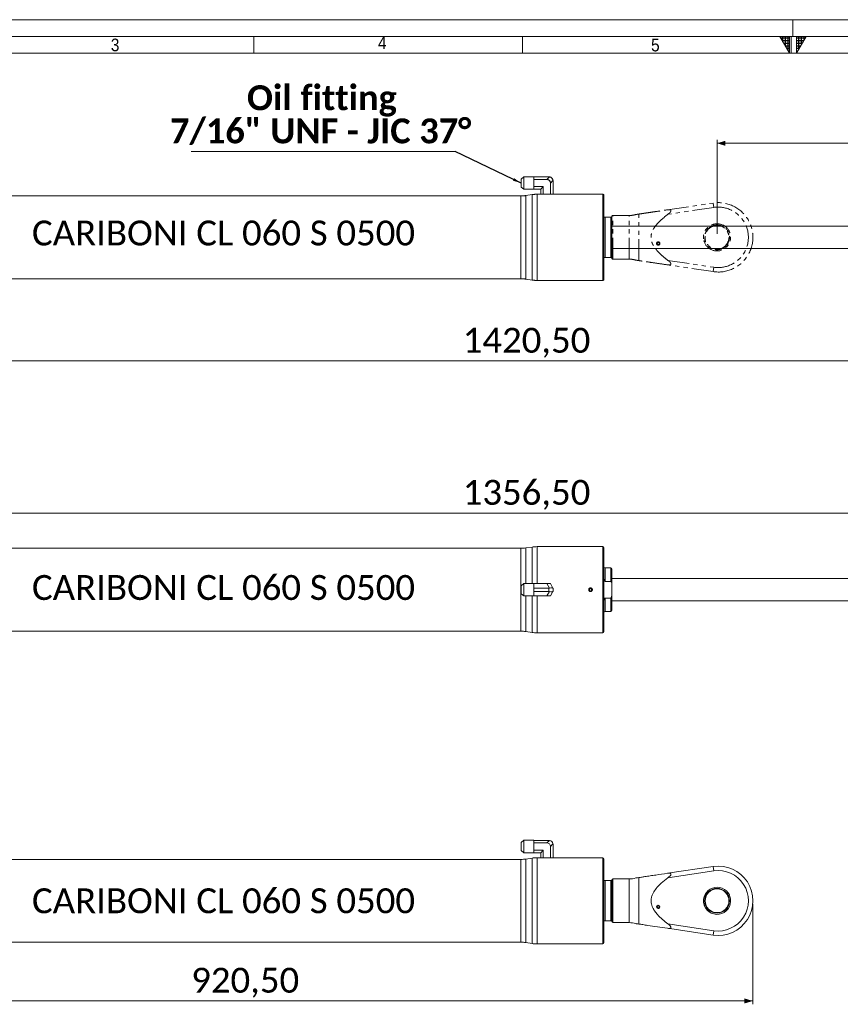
# Model space of a CAD drawing. Header units: millimetres. Extents: x 30 to 2493, y 30 to 1752.
# Tile 4 of 7: x 571 to 1304, y 872 to 1752. Entities that reach past the tile are written whole.
import ezdxf

# ---------------------------------------------------------------- set-up
doc = ezdxf.new("R2010")
doc.units = ezdxf.units.MM
doc.header["$LTSCALE"] = 3
for name, pattern in [('SLD-Centro', [19.05, 15.24, -1.27, 1.27, -1.27]), ('SLD-Combinazione-di-due-tratteggi', [12.7, 6.35, -1.27, 1.27, -1.27, 1.27, -1.27]), ('SLD-Solido', [0])]:
    doc.linetypes.add(name, pattern=pattern)
doc.styles.add('SLDTEXTSTYLE0', font='GOTHIC.TTF', dxfattribs={"width": 0.913})
doc.styles.add('SLDTEXTSTYLE3', font='CALIBRI.TTF')
doc.styles.add('SLDTEXTSTYLE4', font='CALIBRIB.TTF')
doc.styles.add('SLDTEXTSTYLE5', font='CALIBRIZ.TTF')
doc.styles.get("Standard").update_dxf_attribs({"font": 'CALIBRIB.TTF'})
doc.dimstyles.new('SLDDIMSTYLE0', dxfattribs={"dimtxt": 22.225, "dimasz": 7.5, "dimexe": 0, "dimexo": 0.0625, "dimgap": 5.55625, "dimtad": 1, "dimrnd": 1e-09, "dimzin": 12, "dimdsep": 46, "dimtxsty": 'SLDTEXTSTYLE4', "dimsah": 1, "dimcen": 0.09, "dimadec": 0, "dimazin": 3, "dimtfac": 1, "dimtofl": 0, "dimtmove": 0, "dimatfit": 3, "dimfxl": 0, "dimfrac": 2, "dimtolj": 1, "dimtzin": 12, "dimarcsym": 0})
doc.dimstyles.new('SLDDIMSTYLE1', dxfattribs={"dimtxt": 0.18, "dimasz": 7.5, "dimexe": 0, "dimexo": 0.0625, "dimgap": 0, "dimtad": 0, "dimtih": 1, "dimtoh": 1, "dimdec": 0, "dimrnd": 1e-09, "dimzin": 0, "dimdsep": 46, "dimtxsty": 'Standard', "dimsah": 1, "dimcen": 0.09, "dimadec": 0, "dimazin": 0, "dimtfac": 7.5, "dimtdec": 0, "dimtofl": 0, "dimtmove": 0, "dimatfit": 3, "dimfxl": 0, "dimfrac": 2, "dimtolj": 1, "dimtzin": 0, "dimarcsym": 0})

# ---------------------------------------------------------------- blocks, each defined once
blk = doc.blocks.new('_D')
at = {"color": 7, "linetype": 'SLD-Solido', "lineweight": 0}
for p, q in [((1193.67, 1560.52), (1193.67, 1644.57)), ((1193.67, 1641.57), (1693.67, 1641.57)), ((1693.67, 1560.52), (1693.67, 1644.57))]:
    blk.add_line(p, q, dxfattribs=at)
for points in [[(1193.67, 1641.57), (1201.17, 1639.32), (1201.17, 1643.82)], [(1693.67, 1641.57), (1686.17, 1643.82), (1686.17, 1639.32)]]:
    blk.add_solid(points, dxfattribs=at)
at = {"color": 7, "linetype": 'SLD-Solido', "lineweight": 0, "insert": (1421.14, 1671.21), "char_height": 22.225, "attachment_point": 1, "style": 'SLDTEXTSTYLE3'}
blk.add_mtext('500', dxfattribs=at)
blk = doc.blocks.new('_D_1')
at = {"color": 7, "linetype": 'SLD-Solido', "lineweight": 0}
for p, q in [((305.17, 1554.52), (305.17, 1444.02)), ((1725.67, 1554.52), (1725.67, 1444.02)), ((305.17, 1447.02), (1725.67, 1447.02))]:
    blk.add_line(p, q, dxfattribs=at)
for points in [[(305.17, 1447.02), (312.67, 1444.77), (312.67, 1449.27)], [(1725.67, 1447.02), (1718.17, 1449.27), (1718.17, 1444.77)]]:
    blk.add_solid(points, dxfattribs=at)
at = {"color": 7, "linetype": 'SLD-Solido', "lineweight": 0, "insert": (966.53, 1476.65), "char_height": 22.225, "attachment_point": 1, "style": 'SLDTEXTSTYLE3'}
blk.add_mtext('1420,50', dxfattribs=at)
blk = doc.blocks.new('SW_NOTE_3')
at = {"color": 0, "linetype": 'SLD-Solido', "lineweight": 0}
blk.add_line((-236.03, 0), (0, 0), dxfattribs=at)
at = {"color": 0, "linetype": 'Continuous', "lineweight": 0, "char_height": 22.225, "attachment_point": 2, "style": 'SLDTEXTSTYLE4'}
for s, insert in [('Oil fitting', (-119.14, 59.27)), ('7/16" UNF - JIC 37°', (-120.28, 29.63))]:
    blk.add_mtext(s, dxfattribs=dict(at, insert=insert))
blk = doc.blocks.new('_D_3')
at = {"color": 7, "linetype": 'SLD-Solido', "lineweight": 0}
for p, q in [((337.17, 1277.08), (337.17, 1314.11)), ((337.17, 1311.11), (1693.67, 1311.11)), ((1693.67, 1277.08), (1693.67, 1314.11))]:
    blk.add_line(p, q, dxfattribs=at)
for points in [[(337.17, 1311.11), (344.67, 1308.86), (344.67, 1313.36)], [(1693.67, 1311.11), (1686.17, 1313.36), (1686.17, 1308.86)]]:
    blk.add_solid(points, dxfattribs=at)
at = {"color": 7, "linetype": 'SLD-Solido', "lineweight": 0, "insert": (966.53, 1340.75), "char_height": 22.225, "attachment_point": 1, "style": 'SLDTEXTSTYLE3'}
blk.add_mtext('1356,50', dxfattribs=at)
blk = doc.blocks.new('_D_5')
at = {"color": 7, "linetype": 'SLD-Solido', "lineweight": 0}
for p, q in [((305.17, 961.65), (305.17, 872.15)), ((1225.67, 961.65), (1225.67, 872.15)), ((1225.67, 875.15), (305.17, 875.15))]:
    blk.add_line(p, q, dxfattribs=at)
for points in [[(305.17, 875.15), (312.67, 872.9), (312.67, 877.4)], [(1225.67, 875.15), (1218.17, 877.4), (1218.17, 872.9)]]:
    blk.add_solid(points, dxfattribs=at)
at = {"color": 7, "linetype": 'SLD-Solido', "lineweight": 0, "insert": (724.04, 904.78), "char_height": 22.225, "attachment_point": 1, "style": 'SLDTEXTSTYLE3'}
blk.add_mtext('920,50', dxfattribs=at)

msp = doc.modelspace()

# ---------------------------------------------------------------- hatches: boundary and pattern name
at = {"linetype": 'Continuous'}
h = msp.add_hatch(dxfattribs=at)
h.set_pattern_fill('NET', color=8, scale=0.75, style=0)
h.paths.add_polyline_path([(1258.5, 1737), (1258.5, 1722), (1249.84, 1737)], flags=0)
h = msp.add_hatch(dxfattribs=at)
h.set_pattern_fill('NET', color=8, scale=0.75, style=0)
h.paths.add_polyline_path([(1264.5, 1737), (1264.5, 1722), (1273.16, 1737)], flags=0)

# ---------------------------------------------------------------- linework, layer by layer
at = {"color": 7, "linetype": 'SLD-Solido', "lineweight": 0}
for p, q in [((2493, 1752), (30, 1752)), ((2478, 1737), (45, 1737)), ((780, 1722), (780, 1737)), ((1020, 1722), (1020, 1737)), ((1249.84, 1737), (1258.5, 1737)), ((1258.5, 1722), (1249.84, 1737)), ((1258.5, 1737), (1258.5, 1722)), ((1260, 1722), (1260, 1737)), ((1264.5, 1737), (1273.16, 1737)), ((1264.5, 1722), (1273.16, 1737)), ((1264.5, 1737), (1264.5, 1722))]:
    msp.add_line(p, q, dxfattribs=at)
at = {"color": 7, "linetype": 'SLD-Centro', "lineweight": 0}
msp.add_line((1261.5, 1752), (1261.5, 1737), dxfattribs=at)
at = {"color": 7, "linetype": 'SLD-Solido', "lineweight": 15}
for p, q in [((2463, 1722), (60, 1722)), ((1021.252, 1611.572), (1018.671, 1609.627)), ((1030.171, 1611.572), (1021.252, 1611.572)), ((1021.252, 1611.572), (1021.252, 1600.46)), ((1030.171, 1611.572), (1030.171, 1611.516)), ((1030.171, 1611.173), (1030.171, 1611.516)), ((1043.504, 1611.516), (1030.171, 1611.516)), ((1030.171, 1611.173), (1030.171, 1610.385)), ((1030.171, 1609.191), (1030.171, 1610.385)), ((1041.671, 1609.191), (1043.966, 1611.487)), ((1018.671, 1602.404), (1018.671, 1609.627)), ((1018.671, 1602.404), (1021.252, 1600.46)), ((1041.671, 1609.191), (1030.171, 1609.191)), ((1030.171, 1609.191), (1030.171, 1606.804)), ((1030.171, 1606.804), (1030.171, 1605.227)), ((1030.171, 1605.227), (1030.171, 1602.84)), ((1038.495, 1602.84), (1030.171, 1602.84)), ((1030.171, 1601.647), (1030.171, 1602.84)), ((1030.171, 1601.647), (1030.171, 1600.858)), ((1036.171, 1600.516), (1038.495, 1602.84)), ((1038.495, 1602.84), (1038.495, 1596.016)), ((1047.142, 1608.311), (1044.846, 1606.016)), ((1044.846, 1606.016), (1044.846, 1596.016)), ((1047.171, 1607.849), (1047.171, 1596.016)), ((1018.433, 1594.516), (447.408, 1594.516)), ((1021.252, 1600.46), (1030.171, 1600.46)), ((1028.458, 1595.684), (1022.884, 1594.848)), ((1030.171, 1600.516), (1030.171, 1600.858)), ((1030.171, 1600.516), (1030.171, 1600.46)), ((1036.171, 1600.516), (1030.171, 1600.516)), ((1036.171, 1596.016), (1032.908, 1596.016)), ((1036.171, 1600.516), (1036.171, 1596.016)), ((1038.495, 1596.016), (1036.171, 1596.016)), ((1038.495, 1596.016), (1044.846, 1596.016)), ((1047.171, 1596.016), (1044.846, 1596.016)), ((1079.021, 1596.016), (1047.171, 1596.016)), ((1091.671, 1596.016), (1082.301, 1596.016)), ((1092.671, 1595.016), (1092.671, 1520.016)), ((1093.671, 1575.516), (1093.671, 1539.516)), ((1093.671, 1575.516), (1098.671, 1575.516)), ((1098.671, 1575.516), (1098.671, 1539.516)), ((1099.671, 1575.516), (1099.671, 1539.516)), ((1599.671, 1567.516), (1099.671, 1567.516)), ((1099.671, 1547.516), (1599.671, 1547.516)), ((1098.671, 1539.516), (1093.671, 1539.516)), ((447.408, 1520.516), (1018.433, 1520.516)), ((1022.884, 1520.184), (1028.458, 1519.348)), ((1032.908, 1519.016), (1091.671, 1519.016)), ((1018.433, 1279.614), (447.408, 1279.614)), ((1028.458, 1280.782), (1022.884, 1279.946)), ((1091.671, 1281.114), (1032.908, 1281.114)), ((1092.671, 1280.114), (1092.671, 1242.614)), ((1098.671, 1262.114), (1093.671, 1262.114)), ((1099.671, 1261.114), (1099.671, 1246.886)), ((1098.671, 1250.114), (1093.671, 1250.114)), ((1599.671, 1252.614), (1099.671, 1252.614)), ((1021.252, 1248.17), (1018.671, 1246.225)), ((1018.671, 1239.002), (1018.671, 1246.225)), ((1030.171, 1248.17), (1021.252, 1248.17)), ((1021.252, 1248.17), (1021.252, 1237.057)), ((1030.171, 1248.17), (1030.171, 1248.114)), ((1030.171, 1248.114), (1030.171, 1246.047)), ((1041.671, 1248.114), (1030.171, 1248.114)), ((1030.171, 1246.047), (1030.171, 1244.681)), ((1030.171, 1244.681), (1030.171, 1244.087)), ((1043.504, 1244.087), (1030.171, 1244.087)), ((1030.171, 1244.087), (1030.171, 1243.402)), ((1030.171, 1243.402), (1030.171, 1241.825)), ((1030.171, 1241.825), (1030.171, 1241.14)), ((1043.504, 1241.14), (1030.171, 1241.14)), ((1030.171, 1240.547), (1030.171, 1241.14)), ((1043.966, 1244.138), (1041.671, 1248.114)), ((1041.671, 1248.114), (1044.846, 1248.114)), ((1041.671, 1237.114), (1043.966, 1241.089)), ((1043.504, 1241.14), (1043.504, 1244.087)), ((1044.846, 1248.114), (1047.142, 1244.138)), ((1047.142, 1241.089), (1044.846, 1237.114)), ((1047.142, 1244.138), (1047.171, 1244.087)), ((1047.171, 1241.14), (1047.142, 1241.089)), ((1047.171, 1244.087), (1047.171, 1241.14)), ((1080.671, 1243.768), (1079.671, 1243.191)), ((1079.671, 1243.191), (1079.671, 1242.036)), ((1079.671, 1242.036), (1080.671, 1241.459)), ((1081.671, 1243.191), (1080.671, 1243.768)), ((1080.671, 1241.459), (1081.671, 1242.036)), ((1081.671, 1242.036), (1081.671, 1243.191)), ((1092.671, 1242.614), (1092.671, 1211.114)), ((1099.671, 1238.342), (1099.671, 1246.886)), ((1018.671, 1239.002), (1021.252, 1237.057)), ((1021.252, 1237.057), (1030.171, 1237.057)), ((1030.171, 1240.547), (1030.171, 1239.181)), ((1030.171, 1237.114), (1030.171, 1239.181)), ((1030.171, 1237.114), (1030.171, 1237.057)), ((1041.671, 1237.114), (1030.171, 1237.114)), ((1044.846, 1237.114), (1041.671, 1237.114)), ((1093.671, 1235.114), (1098.671, 1235.114)), ((1099.671, 1238.342), (1099.671, 1224.114)), ((1099.671, 1232.614), (1599.671, 1232.614)), ((1093.671, 1223.114), (1098.671, 1223.114)), ((447.408, 1205.614), (1018.433, 1205.614)), ((1092.671, 1211.114), (1092.671, 1205.114)), ((1022.884, 1205.282), (1028.458, 1204.446)), ((1032.908, 1204.114), (1091.671, 1204.114)), ((1021.252, 1018.705), (1018.671, 1016.76)), ((1018.671, 1009.537), (1018.671, 1016.76)), ((1030.171, 1018.705), (1021.252, 1018.705)), ((1021.252, 1018.705), (1021.252, 1007.592)), ((1030.171, 1018.705), (1030.171, 1018.648)), ((1030.171, 1018.306), (1030.171, 1018.648)), ((1043.504, 1018.648), (1030.171, 1018.648)), ((1030.171, 1018.306), (1030.171, 1017.517)), ((1030.171, 1016.324), (1030.171, 1017.517)), ((1041.671, 1016.324), (1030.171, 1016.324)), ((1030.171, 1016.324), (1030.171, 1013.937)), ((1030.171, 1013.937), (1030.171, 1012.36)), ((1030.171, 1012.36), (1030.171, 1009.973)), ((1041.671, 1016.324), (1043.966, 1018.619)), ((1047.142, 1015.444), (1044.846, 1013.148)), ((1044.846, 1013.148), (1044.846, 1003.148)), ((1047.171, 1014.982), (1047.171, 1003.148)), ((1018.671, 1009.537), (1021.252, 1007.592)), ((1021.252, 1007.592), (1030.171, 1007.592)), ((1038.495, 1009.973), (1030.171, 1009.973)), ((1030.171, 1008.779), (1030.171, 1009.973)), ((1030.171, 1008.779), (1030.171, 1007.991)), ((1030.171, 1007.648), (1030.171, 1007.991)), ((1030.171, 1007.648), (1030.171, 1007.592)), ((1036.171, 1007.648), (1030.171, 1007.648)), ((1036.171, 1003.148), (1032.908, 1003.148)), ((1036.171, 1007.648), (1038.495, 1009.973)), ((1036.171, 1007.648), (1036.171, 1003.148)), ((1038.495, 1003.148), (1036.171, 1003.148)), ((1038.495, 1009.973), (1038.495, 1003.148)), ((1038.495, 1003.148), (1044.846, 1003.148)), ((1047.171, 1003.148), (1044.846, 1003.148)), ((1079.021, 1003.148), (1047.171, 1003.148)), ((1091.671, 1003.148), (1082.301, 1003.148)), ((1018.433, 1001.648), (447.408, 1001.648)), ((1028.458, 1002.816), (1022.884, 1001.98)), ((1092.671, 1002.148), (1092.671, 927.148)), ((1149.316, 989.229), (1190.1, 995.309)), ((1190.1, 995.309), (1190.689, 991.353)), ((1190.689, 991.353), (1149.856, 985.265)), ((1093.671, 982.648), (1093.671, 946.648)), ((1093.671, 982.648), (1098.671, 982.648)), ((1098.671, 982.648), (1098.671, 946.648)), ((1099.671, 946.148), (1099.671, 983.148)), ((1099.671, 982.648), (1099.671, 946.648)), ((1115.237, 984.148), (1100.671, 984.148)), ((1115.237, 945.148), (1115.237, 984.148)), ((1123.689, 943.888), (1123.689, 985.408)), ((1203.661, 969.487), (1204.652, 969.848)), ((1205.088, 968.804), (1204.101, 968.445)), ((1139.933, 959.586), (1139.757, 959.648)), ((1140.322, 959.448), (1139.933, 959.586)), ((1181.917, 961.573), (1182.908, 961.933)), ((1183.24, 960.852), (1182.254, 960.493)), ((1139.757, 958.648), (1139.933, 958.711)), ((1140.322, 958.848), (1139.933, 958.711)), ((1098.671, 946.648), (1093.671, 946.648)), ((1100.671, 945.148), (1115.237, 945.148)), ((1149.856, 944.031), (1190.689, 937.943)), ((1190.1, 933.987), (1149.316, 940.068)), ((1190.1, 933.987), (1190.689, 937.943)), ((447.408, 927.648), (1018.433, 927.648)), ((1022.884, 927.316), (1028.458, 926.48)), ((1032.908, 926.148), (1091.671, 926.148))]:
    msp.add_line(p, q, dxfattribs=at)
at = {"color": 7, "linetype": 'SLD-Combinazione-di-due-tratteggi', "lineweight": 0}
for p, q in [((1021.252, 1611.572), (1018.671, 1609.627)), ((1030.171, 1611.572), (1021.252, 1611.572)), ((1021.252, 1611.572), (1021.252, 1600.46)), ((1030.171, 1611.572), (1030.171, 1611.516)), ((1030.171, 1611.173), (1030.171, 1611.516)), ((1043.504, 1611.516), (1030.171, 1611.516)), ((1030.171, 1611.173), (1030.171, 1610.385)), ((1030.171, 1609.191), (1030.171, 1610.385)), ((1041.671, 1609.191), (1043.966, 1611.487)), ((1018.671, 1602.404), (1018.671, 1609.627)), ((1018.671, 1602.404), (1021.252, 1600.46)), ((1041.671, 1609.191), (1030.171, 1609.191)), ((1030.171, 1609.191), (1030.171, 1606.804)), ((1030.171, 1606.804), (1030.171, 1605.227)), ((1030.171, 1605.227), (1030.171, 1602.84)), ((1038.495, 1602.84), (1030.171, 1602.84)), ((1030.171, 1601.647), (1030.171, 1602.84)), ((1030.171, 1601.647), (1030.171, 1600.858)), ((1036.171, 1600.516), (1038.495, 1602.84)), ((1038.495, 1602.84), (1038.495, 1596.016)), ((1047.142, 1608.311), (1044.846, 1606.016)), ((1044.846, 1606.016), (1044.846, 1596.016)), ((1047.171, 1607.849), (1047.171, 1596.016)), ((1018.433, 1594.516), (447.408, 1594.516)), ((1021.252, 1600.46), (1030.171, 1600.46)), ((1028.458, 1595.684), (1022.884, 1594.848)), ((1030.171, 1600.516), (1030.171, 1600.858)), ((1030.171, 1600.516), (1030.171, 1600.46)), ((1036.171, 1600.516), (1030.171, 1600.516)), ((1036.171, 1596.016), (1032.908, 1596.016)), ((1036.171, 1600.516), (1036.171, 1596.016)), ((1038.495, 1596.016), (1036.171, 1596.016)), ((1038.495, 1596.016), (1044.846, 1596.016)), ((1047.171, 1596.016), (1044.846, 1596.016)), ((1079.021, 1596.016), (1047.171, 1596.016)), ((1091.671, 1596.016), (1082.301, 1596.016)), ((1092.671, 1595.016), (1092.671, 1520.016)), ((1149.316, 1582.097), (1190.1, 1588.177)), ((1190.689, 1584.221), (1149.856, 1578.133)), ((1190.1, 1588.177), (1190.689, 1584.221)), ((1093.671, 1575.516), (1093.671, 1539.516)), ((1093.671, 1575.516), (1098.671, 1575.516)), ((1098.671, 1575.516), (1098.671, 1539.516)), ((1099.671, 1539.016), (1099.671, 1576.016)), ((1099.671, 1575.516), (1099.671, 1539.516)), ((1115.237, 1577.016), (1100.671, 1577.016)), ((1115.237, 1538.016), (1115.237, 1577.016)), ((1123.689, 1536.756), (1123.689, 1578.276)), ((1203.661, 1562.354), (1204.652, 1562.715)), ((1205.088, 1561.671), (1204.101, 1561.312)), ((1139.933, 1552.453), (1139.757, 1552.516)), ((1139.757, 1551.516), (1139.933, 1551.578)), ((1140.322, 1552.316), (1139.933, 1552.453)), ((1140.322, 1551.716), (1139.933, 1551.578)), ((1181.917, 1554.44), (1182.908, 1554.801)), ((1183.24, 1553.719), (1182.254, 1553.36)), ((1098.671, 1539.516), (1093.671, 1539.516)), ((1100.671, 1538.016), (1115.237, 1538.016)), ((1190.1, 1526.855), (1149.316, 1532.935)), ((1149.856, 1536.899), (1190.689, 1530.811)), ((1190.1, 1526.855), (1190.689, 1530.811)), ((447.408, 1520.516), (1018.433, 1520.516)), ((1022.884, 1520.184), (1028.458, 1519.348)), ((1032.908, 1519.016), (1091.671, 1519.016))]:
    msp.add_line(p, q, dxfattribs=at)
at = {"color": 8, "linetype": 'SLD-Solido', "lineweight": 15}
for p, q in [((1018.433, 1520.516), (1018.433, 1594.516)), ((1022.884, 1594.848), (1022.884, 1520.184)), ((1028.458, 1519.348), (1028.458, 1595.684)), ((1032.908, 1596.016), (1032.908, 1519.016)), ((1091.671, 1596.016), (1091.671, 1519.016)), ((1018.433, 1242.614), (1018.433, 1279.614)), ((1022.884, 1279.946), (1022.884, 1248.17)), ((1028.458, 1248.17), (1028.458, 1280.782)), ((1032.908, 1281.114), (1032.908, 1248.114)), ((1091.671, 1281.114), (1091.671, 1242.614)), ((1093.671, 1262.114), (1093.671, 1250.114)), ((1098.671, 1262.114), (1098.671, 1250.114)), ((1018.433, 1205.614), (1018.433, 1242.614)), ((1091.671, 1242.614), (1091.671, 1204.114)), ((1022.884, 1237.057), (1022.884, 1205.282)), ((1028.458, 1204.446), (1028.458, 1237.057)), ((1032.908, 1237.114), (1032.908, 1204.114)), ((1093.671, 1235.114), (1093.671, 1223.114)), ((1098.671, 1235.114), (1098.671, 1223.114)), ((1032.908, 1003.148), (1032.908, 926.148)), ((1091.671, 1003.148), (1091.671, 926.148)), ((1018.433, 927.648), (1018.433, 1001.648)), ((1022.884, 1001.98), (1022.884, 927.316)), ((1028.458, 926.48), (1028.458, 1002.816)), ((1100.671, 945.148), (1100.671, 984.148))]:
    msp.add_line(p, q, dxfattribs=at)
at = {"color": 8, "linetype": 'SLD-Combinazione-di-due-tratteggi', "lineweight": 0}
for p, q in [((1018.433, 1520.516), (1018.433, 1594.516)), ((1022.884, 1594.848), (1022.884, 1520.184)), ((1028.458, 1519.348), (1028.458, 1595.684)), ((1032.908, 1596.016), (1032.908, 1519.016)), ((1091.671, 1596.016), (1091.671, 1519.016)), ((1100.671, 1538.016), (1100.671, 1577.016))]:
    msp.add_line(p, q, dxfattribs=at)
at = {"color": 7, "linetype": 'SLD-Combinazione-di-due-tratteggi', "lineweight": 0}
for centre, radius in [((1193.671, 1557.516), 11.1), ((1193.671, 1557.516), 10.6), ((1141.171, 1552.016), 1.5)]:
    msp.add_circle(centre, radius, dxfattribs=at)
at = {"color": 7, "linetype": 'SLD-Solido', "lineweight": 15}
for centre, radius in [((1080.671, 1242.614), 1.307), ((1193.671, 964.648), 11.1), ((1193.671, 964.648), 10.6), ((1141.171, 959.148), 1.5)]:
    msp.add_circle(centre, radius, dxfattribs=at)
for centre, radius, start, end in [((1043.504, 1607.849), 3.667, 82.761244, 90), ((1043.504, 1607.849), 3.667, 7.238756, 82.761244), ((1043.504, 1607.849), 3.667, 0, 7.238756), ((1018.433, 1624.516), 30, 270, 278.530766), ((1032.908, 1566.016), 30, 90, 98.530766), ((1080.671, 1634.495), 38.514, 267.544697, 272.425328), ((1091.671, 1595.016), 1, 0, 90), ((1018.433, 1490.516), 30, 81.469234, 90), ((1032.908, 1549.016), 30, 261.469234, 270), ((1091.671, 1520.016), 1, 270, 0), ((1018.433, 1309.614), 30, 270, 278.530766), ((1032.908, 1251.114), 30, 90, 98.530766), ((1091.671, 1280.114), 1, 0, 90), ((1093.671, 1263.114), 1, 180, 270), ((1098.671, 1261.114), 1, 0, 90), ((1093.671, 1222.114), 1, 90, 180), ((1098.671, 1224.114), 1, 270, 0), ((1018.433, 1175.614), 30, 81.469234, 90), ((1032.908, 1234.114), 30, 261.469234, 270), ((1091.671, 1205.114), 1, 270, 0), ((1043.504, 1014.982), 3.667, 82.761244, 90), ((1043.504, 1014.982), 3.667, 7.238756, 82.761244), ((1043.504, 1014.982), 3.667, 0, 7.238756), ((1032.908, 973.148), 30, 90, 98.530766), ((1080.671, 1041.627), 38.514, 267.544697, 272.425328), ((1091.671, 1002.148), 1, 0, 90), ((1018.433, 1031.648), 30, 270, 278.530766), ((1194.671, 964.648), 31, 261.520354, 98.479646), ((1194.671, 964.648), 27, 261.520354, 98.479646), ((1100.671, 983.148), 1, 90, 180), ((1115.237, 1004.148), 20, 270, 287.133986), ((1193.671, 964.648), 12.15, 25.336455, 194.663545), ((1193.671, 964.648), 12.15, 200, 20), ((1193.671, 964.648), 12.15, 20, 25.336455), ((1141.171, 959.148), 1.312, 199.471221, 160.528779), ((1141.171, 959.148), 0.9, 199.471221, 160.528779), ((1193.671, 964.648), 12.15, 194.663545, 200), ((1100.671, 946.148), 1, 180, 270), ((1115.237, 925.148), 20, 72.86306, 90), ((1018.433, 897.648), 30, 81.469234, 90), ((1032.908, 956.148), 30, 261.469234, 270), ((1091.671, 927.148), 1, 270, 0)]:
    msp.add_arc(centre, radius, start, end, dxfattribs=at)
at = {"color": 7, "linetype": 'SLD-Combinazione-di-due-tratteggi', "lineweight": 0}
for centre, radius, start, end in [((1043.504, 1607.849), 3.667, 82.761244, 90), ((1043.504, 1607.849), 3.667, 7.238756, 82.761244), ((1043.504, 1607.849), 3.667, 0, 7.238756), ((1018.433, 1624.516), 30, 270, 278.530766), ((1032.908, 1566.016), 30, 90, 98.530766), ((1080.671, 1634.495), 38.514, 267.544697, 272.425328), ((1091.671, 1595.016), 1, 0, 90), ((1194.671, 1557.516), 31, 261.520354, 98.479646), ((1194.671, 1557.516), 27, 261.520354, 98.479646), ((1100.671, 1576.016), 1, 90, 180), ((1115.237, 1597.016), 20, 270, 287.133986), ((1193.671, 1557.516), 12.15, 25.336455, 194.663545), ((1193.671, 1557.516), 12.15, 200, 20), ((1193.671, 1557.516), 12.15, 20, 25.336455), ((1141.171, 1552.016), 1.312, 199.471221, 160.528779), ((1141.171, 1552.016), 0.9, 199.471221, 160.528779), ((1193.671, 1557.516), 12.15, 194.663545, 200), ((1100.671, 1539.016), 1, 180, 270), ((1115.237, 1518.016), 20, 72.86306, 90), ((1018.433, 1490.516), 30, 81.469234, 90), ((1032.908, 1549.016), 30, 261.469234, 270), ((1091.671, 1520.016), 1, 270, 0)]:
    msp.add_arc(centre, radius, start, end, dxfattribs=at)
at = {"color": 7, "linetype": 'SLD-Solido', "lineweight": 15}
for centre, major_axis, ratio, start_param, end_param in [((1040.612, 1604.957), (-3.347, -3.347), 0.7745967, 2.4825346, 3.8006507), ((1043.504, 1250.438), (0, 6.351), 0.5773503, 3.1415927, 3.2679328), ((1043.504, 1234.789), (0, 6.351), 0.5773503, 6.1568452, 6.2831853), ((1043.504, 1243.105), (3.659, 0.981), 0.236068, 0.0631701, 1.3812861), ((1043.504, 1242.122), (3.659, -0.981), 0.236068, 4.9018992, 6.2200152), ((1040.612, 1012.09), (-3.347, -3.347), 0.7745967, 2.4825346, 3.8006507)]:
    msp.add_ellipse(centre, major_axis=major_axis, ratio=ratio, start_param=start_param, end_param=end_param, dxfattribs=at)
at = {"color": 7, "linetype": 'SLD-Combinazione-di-due-tratteggi', "lineweight": 0}
msp.add_ellipse((1040.612, 1604.957), major_axis=(-3.347, -3.347), ratio=0.7745967, start_param=2.4825346, end_param=3.8006507, dxfattribs=at)
at = {"color": 7, "linetype": 'SLD-Solido', "lineweight": 15}
for points, knots in [([(1093.671, 1575.516), (1093.663, 1575.516), (1093.612, 1575.516), (1093.499, 1575.516), (1093.316, 1575.516), (1093.06, 1575.516), (1092.756, 1575.516), (1092.704, 1575.516), (1092.671, 1575.516)], [0, 0, 0, 0, 0.0083239, 0.0578691, 0.1272408, 0.2485138, 0.5139551, 1, 1, 1, 1]), ([(1098.671, 1575.516), (1098.691, 1575.516), (1098.754, 1575.516), (1098.879, 1575.516), (1099.062, 1575.516), (1099.346, 1575.516), (1099.634, 1575.516), (1099.656, 1575.516), (1099.671, 1575.516)], [0, 0, 0, 0, 0.0165729, 0.0532317, 0.1086498, 0.2060445, 0.4731131, 1, 1, 1, 1]), ([(1092.671, 1539.516), (1092.702, 1539.516), (1092.752, 1539.516), (1093.046, 1539.516), (1093.305, 1539.516), (1093.497, 1539.516), (1093.608, 1539.516), (1093.666, 1539.516), (1093.671, 1539.516)], [0, 0, 0, 0, 0.4668336, 0.739002, 0.8754458, 0.9348501, 0.9948137, 1, 1, 1, 1]), ([(1099.671, 1539.516), (1099.667, 1539.516), (1099.656, 1539.516), (1099.541, 1539.516), (1099.243, 1539.516), (1099.036, 1539.516), (1098.886, 1539.516), (1098.755, 1539.516), (1098.689, 1539.516), (1098.671, 1539.516)], [0, 0, 0, 0, 0.2278728, 0.6612348, 0.8270356, 0.8859747, 0.9453432, 0.9844426, 1, 1, 1, 1]), ([(1092.671, 1252.424), (1092.68, 1252.215), (1092.704, 1251.657), (1092.89, 1250.939), (1093.174, 1250.418), (1093.387, 1250.21), (1093.532, 1250.127), (1093.632, 1250.117), (1093.671, 1250.114)], [0, 0, 0, 0, 0.2344269, 0.6244466, 0.8194993, 0.887903, 0.9568758, 1, 1, 1, 1]), ([(1099.671, 1246.886), (1099.667, 1247.157), (1099.656, 1247.946), (1099.541, 1248.936), (1099.243, 1249.675), (1099.036, 1249.945), (1098.886, 1250.064), (1098.755, 1250.11), (1098.689, 1250.113), (1098.671, 1250.114)], [0, 0, 0, 0, 0.22787283, 0.66123477, 0.8270356, 0.88597467, 0.94534316, 0.98444257, 1, 1, 1, 1]), ([(1079.021, 1242.614), (1079.039, 1242.799), (1079.076, 1243.17), (1079.36, 1243.664), (1079.778, 1244.039), (1080.301, 1244.254), (1080.865, 1244.284), (1081.406, 1244.126), (1081.865, 1243.797), (1082.19, 1243.335), (1082.343, 1242.792), (1082.308, 1242.229), (1082.088, 1241.709), (1081.709, 1241.291), (1081.213, 1241.022), (1080.655, 1240.932), (1080.1, 1241.032), (1079.608, 1241.31), (1079.239, 1241.735), (1079.047, 1242.195), (1079.028, 1242.497), (1079.021, 1242.614)], [0, 0, 0, 0, 0.0536552, 0.1073091, 0.160994, 0.2146991, 0.2683706, 0.3220071, 0.3756618, 0.4293596, 0.483058, 0.5367137, 0.59035, 0.6440204, 0.6977253, 0.7514112, 0.8050542, 0.8586974, 0.9123835, 0.9660884, 1, 1, 1, 1]), ([(1093.671, 1235.114), (1093.663, 1235.114), (1093.612, 1235.113), (1093.499, 1235.085), (1093.316, 1234.966), (1093.06, 1234.643), (1092.756, 1233.912), (1092.704, 1233.238), (1092.671, 1232.803)], [0, 0, 0, 0, 0.0083239, 0.0578691, 0.1272408, 0.2485138, 0.5139551, 1, 1, 1, 1]), ([(1098.671, 1235.114), (1098.691, 1235.115), (1098.754, 1235.118), (1098.879, 1235.161), (1099.062, 1235.3), (1099.346, 1235.721), (1099.634, 1236.764), (1099.656, 1237.712), (1099.671, 1238.342)], [0, 0, 0, 0, 0.0165729, 0.0532317, 0.1086498, 0.2060445, 0.4731131, 1, 1, 1, 1]), ([(1123.689, 985.408), (1124.505, 985.53), (1126.155, 985.776), (1129.666, 986.3), (1133.927, 986.935), (1140.65, 987.937), (1145.844, 988.711), (1149.316, 989.229)], [0, 0, 0, 0, 0.120233, 0.243221, 0.4315935, 0.6201083, 1, 1, 1, 1]), ([(1149.856, 985.265), (1150.454, 985.745), (1151.264, 986.396), (1152.076, 987.367), (1152.412, 987.942), (1152.522, 988.435), (1152.442, 988.786), (1152.169, 989.088), (1151.519, 989.344), (1150.508, 989.379), (1149.683, 989.275), (1149.316, 989.229)], [0, 0, 0, 0, 0.250049, 0.3386762, 0.4279437, 0.4856586, 0.5436588, 0.5974806, 0.6881399, 0.8611885, 1, 1, 1, 1]), ([(1093.671, 982.648), (1093.663, 982.648), (1093.612, 982.648), (1093.499, 982.648), (1093.316, 982.648), (1093.06, 982.648), (1092.756, 982.648), (1092.704, 982.648), (1092.671, 982.648)], [0, 0, 0, 0, 0.0083239, 0.0578691, 0.1272408, 0.2485138, 0.5139551, 1, 1, 1, 1]), ([(1098.671, 982.648), (1098.691, 982.648), (1098.754, 982.648), (1098.879, 982.648), (1099.062, 982.648), (1099.346, 982.648), (1099.634, 982.648), (1099.656, 982.648), (1099.671, 982.648)], [0, 0, 0, 0, 0.0165729, 0.0532317, 0.1086498, 0.2060445, 0.4731131, 1, 1, 1, 1]), ([(1121.136, 985.028), (1121.123, 985.026), (1121.078, 985.019), (1121.987, 985.155), (1122.995, 985.305), (1123.689, 985.408)], [0, 0, 0, 0, 0.1037047, 0.3822268, 1, 1, 1, 1]), ([(1149.856, 985.265), (1147.808, 983.65), (1144.434, 980.99), (1140.18, 976.741), (1137.521, 973.337), (1135.845, 970.218), (1134.991, 967.759), (1134.623, 965.286), (1134.727, 962.939), (1135.265, 960.638), (1136.321, 958.055), (1138.041, 955.257), (1140.946, 951.719), (1144.889, 947.927), (1148.195, 945.334), (1149.856, 944.031)], [0, 0, 0, 0, 0.1478644, 0.2435097, 0.3406466, 0.3916198, 0.4437945, 0.4874884, 0.5327224, 0.5762453, 0.6209282, 0.6905225, 0.7616687, 0.8802291, 1, 1, 1, 1]), ([(1092.671, 946.648), (1092.702, 946.648), (1092.752, 946.648), (1093.046, 946.648), (1093.305, 946.648), (1093.497, 946.648), (1093.608, 946.648), (1093.666, 946.648), (1093.671, 946.648)], [0, 0, 0, 0, 0.46683363, 0.73900203, 0.87544583, 0.93485006, 0.99481371, 1, 1, 1, 1]), ([(1099.671, 946.648), (1099.667, 946.648), (1099.656, 946.648), (1099.541, 946.648), (1099.243, 946.648), (1099.036, 946.648), (1098.886, 946.648), (1098.755, 946.648), (1098.689, 946.648), (1098.671, 946.648)], [0, 0, 0, 0, 0.2278728, 0.6612348, 0.8270356, 0.8859747, 0.9453432, 0.9844426, 1, 1, 1, 1]), ([(1123.689, 943.888), (1123.186, 943.963), (1122.426, 944.076), (1121.566, 944.205), (1121.099, 944.274), (1121.126, 944.27), (1121.136, 944.269)], [0, 0, 0, 0, 0.4376499, 0.660319, 0.8810808, 1, 1, 1, 1]), ([(1149.316, 940.068), (1146.322, 940.514), (1140.329, 941.407), (1132.982, 942.503), (1128.099, 943.231), (1125.414, 943.631), (1124.264, 943.802), (1123.689, 943.888)], [0, 0, 0, 0, 0.3275, 0.6557951, 0.8262013, 0.9131927, 1, 1, 1, 1]), ([(1149.316, 940.068), (1149.964, 939.991), (1150.842, 939.888), (1151.808, 940.05), (1152.255, 940.267), (1152.483, 940.602), (1152.51, 940.975), (1152.357, 941.471), (1151.854, 942.256), (1150.965, 943.155), (1150.198, 943.761), (1149.856, 944.031)], [0, 0, 0, 0, 0.2434527, 0.3298114, 0.4168161, 0.473849, 0.5311212, 0.5851038, 0.678399, 0.856663, 1, 1, 1, 1])]:
    msp.add_open_spline(points, degree=3, knots=knots, dxfattribs=at)
at = {"color": 7, "linetype": 'SLD-Combinazione-di-due-tratteggi', "lineweight": 0}
for points, knots in [([(1093.671, 1575.516), (1093.663, 1575.516), (1093.612, 1575.516), (1093.499, 1575.516), (1093.316, 1575.516), (1093.06, 1575.516), (1092.756, 1575.516), (1092.704, 1575.516), (1092.671, 1575.516)], [0, 0, 0, 0, 0.0083239, 0.0578691, 0.1272408, 0.2485138, 0.5139551, 1, 1, 1, 1]), ([(1098.671, 1575.516), (1098.691, 1575.516), (1098.754, 1575.516), (1098.879, 1575.516), (1099.062, 1575.516), (1099.346, 1575.516), (1099.634, 1575.516), (1099.656, 1575.516), (1099.671, 1575.516)], [0, 0, 0, 0, 0.0165729, 0.0532317, 0.1086498, 0.2060445, 0.4731131, 1, 1, 1, 1]), ([(1121.136, 1577.895), (1121.123, 1577.893), (1121.078, 1577.887), (1121.987, 1578.022), (1122.995, 1578.172), (1123.689, 1578.276)], [0, 0, 0, 0, 0.1037047, 0.3822268, 1, 1, 1, 1]), ([(1123.689, 1578.276), (1124.505, 1578.398), (1126.155, 1578.644), (1129.666, 1579.167), (1133.927, 1579.802), (1140.65, 1580.805), (1145.844, 1581.579), (1149.316, 1582.097)], [0, 0, 0, 0, 0.120233, 0.243221, 0.4315935, 0.6201083, 1, 1, 1, 1]), ([(1149.856, 1578.133), (1147.809, 1576.516), (1144.426, 1573.844), (1140.159, 1569.605), (1137.507, 1566.181), (1135.842, 1563.074), (1134.982, 1560.603), (1134.63, 1558.139), (1134.728, 1555.783), (1135.271, 1553.497), (1136.329, 1550.903), (1138.046, 1548.113), (1140.963, 1544.574), (1144.887, 1540.779), (1148.199, 1538.193), (1149.856, 1536.899)], [0, 0, 0, 0, 0.1478619, 0.2444151, 0.3406614, 0.3922886, 0.4438046, 0.4882689, 0.5327166, 0.5767835, 0.6209154, 0.6911974, 0.7616585, 0.8807383, 1, 1, 1, 1]), ([(1149.856, 1578.133), (1150.454, 1578.613), (1151.264, 1579.263), (1152.076, 1580.235), (1152.412, 1580.809), (1152.522, 1581.302), (1152.442, 1581.654), (1152.169, 1581.956), (1151.519, 1582.212), (1150.508, 1582.247), (1149.683, 1582.143), (1149.316, 1582.097)], [0, 0, 0, 0, 0.250049, 0.3386762, 0.4279437, 0.4856586, 0.5436588, 0.5974806, 0.6881399, 0.8611885, 1, 1, 1, 1]), ([(1092.671, 1539.516), (1092.702, 1539.516), (1092.752, 1539.516), (1093.046, 1539.516), (1093.305, 1539.516), (1093.497, 1539.516), (1093.608, 1539.516), (1093.666, 1539.516), (1093.671, 1539.516)], [0, 0, 0, 0, 0.4668336, 0.739002, 0.8754458, 0.9348501, 0.9948137, 1, 1, 1, 1]), ([(1099.671, 1539.516), (1099.667, 1539.516), (1099.656, 1539.516), (1099.541, 1539.516), (1099.243, 1539.516), (1099.036, 1539.516), (1098.886, 1539.516), (1098.755, 1539.516), (1098.689, 1539.516), (1098.671, 1539.516)], [0, 0, 0, 0, 0.2278728, 0.6612348, 0.8270356, 0.8859747, 0.9453432, 0.9844426, 1, 1, 1, 1]), ([(1123.689, 1536.756), (1123.186, 1536.831), (1122.426, 1536.944), (1121.566, 1537.072), (1121.099, 1537.142), (1121.126, 1537.138), (1121.136, 1537.136)], [0, 0, 0, 0, 0.4376499, 0.660319, 0.8810808, 1, 1, 1, 1]), ([(1149.316, 1532.935), (1146.322, 1533.381), (1140.329, 1534.275), (1132.982, 1535.37), (1128.099, 1536.098), (1125.414, 1536.499), (1124.264, 1536.67), (1123.689, 1536.756)], [0, 0, 0, 0, 0.3275, 0.6557951, 0.8262013, 0.9131927, 1, 1, 1, 1]), ([(1149.316, 1532.935), (1149.964, 1532.859), (1150.842, 1532.756), (1151.808, 1532.918), (1152.255, 1533.135), (1152.483, 1533.47), (1152.51, 1533.842), (1152.357, 1534.339), (1151.854, 1535.124), (1150.965, 1536.022), (1150.198, 1536.629), (1149.856, 1536.899)], [0, 0, 0, 0, 0.2434527, 0.3298114, 0.4168161, 0.473849, 0.5311212, 0.5851038, 0.678399, 0.856663, 1, 1, 1, 1])]:
    msp.add_open_spline(points, degree=3, knots=knots, dxfattribs=at)

# ---------------------------------------------------------------- block references
at = {"color": 7, "linetype": 'Continuous', "lineweight": 0}
msp.add_blockref('SW_NOTE_3', (959.927, 1634.116), dxfattribs=at)

# ---------------------------------------------------------------- texts
at = {"color": 7, "linetype": 'Continuous', "lineweight": 0, "attachment_point": 1}
for s, insert, char_height, style in [('3', (652.245, 1735.106), 11.286, 'SLDTEXTSTYLE0'), ('4', (890.898, 1736.999), 11.286, 'SLDTEXTSTYLE0'), ('5', (1134.75, 1734.966), 11.286, 'SLDTEXTSTYLE0'), ('CARIBONI CL 060 S 0500', (581.847, 1572.506), 22.225, 'SLDTEXTSTYLE5'), ('CARIBONI CL 060 S 0500', (581.847, 1255.715), 22.225, 'SLDTEXTSTYLE5'), ('CARIBONI CL 060 S 0500', (581.847, 975.78), 22.225, 'SLDTEXTSTYLE5')]:
    msp.add_mtext(s, dxfattribs=dict(at, insert=insert, char_height=char_height, style=style))

# ---------------------------------------------------------------- dimensions: what is measured, and where the dimension line sits
at = {"color": 7, "linetype": 'SLD-Solido', "lineweight": 0}
for base, p1, p2, picture, middle in [((1693.671, 1641.572), (1193.671, 1557.516), (1693.671, 1557.516), '_D', (1443.671, 1641.572)), ((1725.671, 1447.016), (305.171, 1557.516), (1725.671, 1557.516), '_D_1', (1015.421, 1447.016)), ((1693.671, 1311.114), (337.171, 1274.085), (1693.671, 1274.085), '_D_3', (1015.421, 1311.114)), ((305.171, 875.148), (1225.671, 964.648), (305.171, 964.648), '_D_5', (765.421, 875.148))]:
    dim = msp.add_linear_dim(base=base, p1=p1, p2=p2, dimstyle='SLDDIMSTYLE0', dxfattribs=at)
    dim.commit()
    dim.dimension.update_dxf_attribs({"geometry": picture, "text_midpoint": middle, "dimtype": 160})

# ---------------------------------------------------------------- leaders
at = {"color": 7, "linetype": 'Continuous', "lineweight": 0}
msp.add_leader([(1018.671, 1606.017), (959.927, 1634.116)], dimstyle='SLDDIMSTYLE1', dxfattribs=at)

doc.saveas('drawing.dxf')
